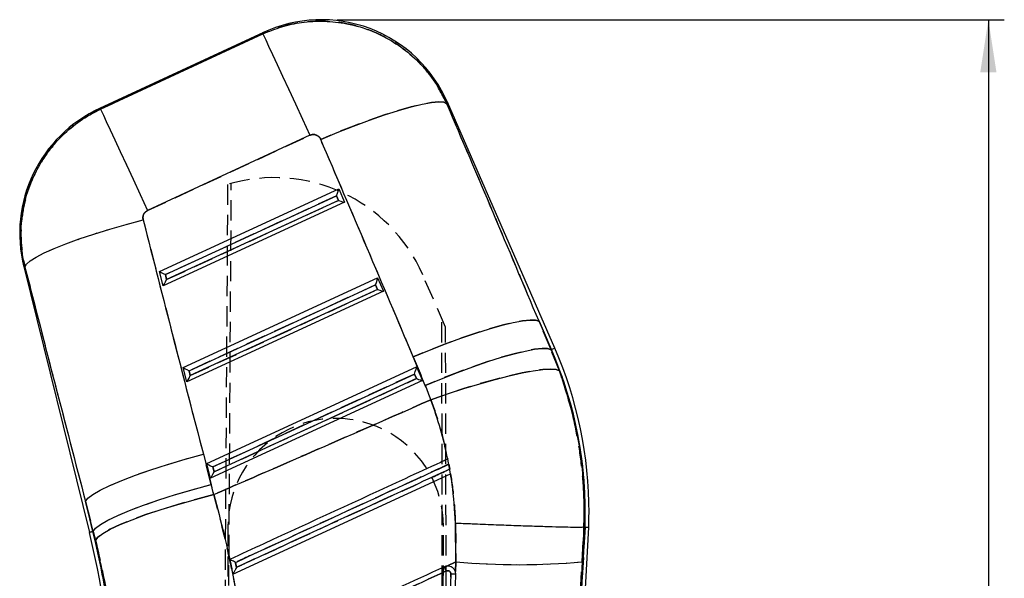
# Model space of a CAD drawing. Extents: x 11 to 368, y 17 to 293.
# Tile 21 of 24: x 173 to 234, y 201 to 236. Entities that reach past the tile are written whole.
import ezdxf

# ---------------------------------------------------------------- set-up
doc = ezdxf.new("R2010")
doc.units = 0
doc.linetypes.add('HIDDEN', pattern=[1.905, 1.27, -0.635])
doc.layers.get('0').update_dxf_attribs({"linetype": 'CONTINUOUS'})
doc.styles.add('SLDTEXTSTYLE0', font='TXT', dxfattribs={"width": 0.75})
doc.dimstyles.new('SLDDIMSTYLE0', dxfattribs={"dimtxt": 3.5, "dimasz": 3.302, "dimexe": 0, "dimexo": 0.0625, "dimgap": 0.875, "dimtad": 1, "dimdec": 0, "dimrnd": 1e-09, "dimzin": 12, "dimtxsty": 'SLDTEXTSTYLE0', "dimsah": 1, "dimcen": 0.09, "dimazin": 3, "dimtfac": 1, "dimtofl": 0, "dimtmove": 0, "dimatfit": 3, "dimtolj": 1, "dimtzin": 12})

# ---------------------------------------------------------------- blocks, each defined once
blk = doc.blocks.new('_D')
at = {"color": 179, "linetype": 'CONTINUOUS'}
for p, q in [((192.462, 236.239), (234.264, 236.239)), ((233.264, 236.239), (233.264, 110.979)), ((202.941, 110.979), (234.264, 110.979))]:
    blk.add_line(p, q, dxfattribs=at)
for points in [[(233.264, 236.239), (232.756, 232.937), (233.772, 232.937)], [(233.264, 110.979), (233.772, 114.281), (232.756, 114.281)]]:
    blk.add_solid(points, dxfattribs=at)
at = {"color": 179, "linetype": 'CONTINUOUS', "insert": (228.752, 171.332, 0.4), "char_height": 3.5, "attachment_point": 1, "rotation": 90, "style": 'SLDTEXTSTYLE0'}
blk.add_mtext('125', dxfattribs=at)

msp = doc.modelspace()

# ---------------------------------------------------------------- linework, layer by layer
at = {"color": 7, "linetype": 'CONTINUOUS'}
for p, q in [((187.833, 235.4386), (177.562, 230.6764)), ((177.6336, 230.6353), (187.8077, 235.3526)), ((206.0951, 215.6666), (199.3681, 231.0653)), ((190.7517, 229.0029), (180.5776, 224.2857)), ((181.3212, 220.4766), (192.5567, 225.6496)), ((181.6937, 220.2706), (192.4182, 225.2083)), ((192.4182, 225.2083), (192.5425, 224.9238)), ((192.5567, 225.6496), (192.9235, 224.8099)), ((192.9235, 224.8099), (181.5449, 219.571)), ((192.5425, 224.9238), (181.7695, 219.9638)), ((172.8153, 220.7804), (176.9305, 204.1207)), ((181.5449, 219.571), (181.3212, 220.4766)), ((181.7695, 219.9638), (181.6937, 220.2706)), ((182.8081, 214.4567), (194.9952, 220.0678)), ((194.9952, 220.0678), (195.362, 219.2281)), ((195.362, 219.2281), (183.0318, 213.5512)), ((183.1807, 214.2507), (194.8567, 219.6265)), ((194.9809, 219.342), (183.2565, 213.9439)), ((194.8567, 219.6265), (194.9809, 219.342)), ((205.1075, 217.3482), (205.8612, 215.5644)), ((205.8827, 215.5738), (205.1075, 217.3482)), ((205.8827, 215.5738), (205.8612, 215.5644)), ((205.8612, 215.5644), (206.3829, 214.2416)), ((197.9808, 213.3351), (197.2271, 215.1189)), ((183.0318, 213.5512), (182.8081, 214.4567)), ((183.2565, 213.9439), (183.1807, 214.2507)), ((184.2951, 208.4369), (197.4336, 214.486)), ((197.4336, 214.486), (197.8004, 213.6463)), ((197.8004, 213.6463), (184.5188, 207.5313)), ((184.6677, 208.2309), (197.2951, 214.0447)), ((197.4194, 213.7602), (184.7435, 207.9241)), ((197.2951, 214.0447), (197.4194, 213.7602)), ((184.0727, 209.0197), (184.5633, 207.1305)), ((199.3967, 208.7228), (199.3928, 208.721)), ((199.5697, 207.796), (199.3967, 208.7228)), ((184.5188, 207.5313), (184.2951, 208.4369)), ((184.7435, 207.9241), (184.6677, 208.2309)), ((199.5129, 208.0885), (199.4565, 208.3972)), ((185.9206, 201.5145), (199.5632, 207.793)), ((199.5632, 207.793), (199.5697, 207.796)), ((199.5697, 207.796), (199.5677, 207.795)), ((177.178, 204.1818), (176.6874, 206.071)), ((176.6874, 206.071), (177.1554, 204.1762)), ((199.9003, 202.2775), (199.8652, 204.7122)), ((205.5464, 155.4486), (208.2218, 204.4531)), ((207.1449, 188.9803), (207.9903, 204.4637)), ((207.9208, 204.4669), (207.808, 202.2831)), ((207.921, 204.4669), (207.9208, 204.4669)), ((207.9903, 204.4637), (207.921, 204.4669)), ((177.1554, 204.1762), (177.178, 204.1818)), ((177.3186, 203.6321), (177.178, 204.1818)), ((199.3237, 202.012), (199.1746, 201.9698)), ((199.9003, 202.2775), (199.3237, 202.012)), ((199.8681, 201.6692), (199.9003, 202.2775)), ((207.808, 202.2831), (207.1449, 188.9803)), ((199.5834, 201.5174), (198.7369, 180.3803)), ((199.8681, 201.6692), (199.8565, 201.7005)), ((199.8939, 201.4891), (199.8681, 201.6692))]:
    msp.add_line(p, q, dxfattribs=at)
at = {"color": 7, "linetype": 'HIDDEN'}
for p, q in [((187.8077, 235.3526), (177.6336, 230.6353)), ((180.5776, 224.2857), (190.7517, 229.0029)), ((185.5932, 225.9133), (185.1048, 151.2756)), ((185.3595, 151.2751), (185.8248, 225.98)), ((192.4182, 225.2083), (181.6937, 220.2706)), ((192.5425, 224.9238), (192.4182, 225.2083)), ((181.7695, 219.9638), (192.5425, 224.9238)), ((181.6937, 220.2706), (181.7695, 219.9638)), ((199.2515, 216.9812), (197.8235, 220.2534)), ((194.8567, 219.6265), (183.1807, 214.2507)), ((183.2565, 213.9439), (194.9809, 219.342)), ((194.9809, 219.342), (194.8567, 219.6265)), ((199.1402, 151.2464), (199.0165, 217.5197)), ((205.1075, 217.3482), (205.8827, 215.5738)), ((205.8612, 215.5644), (205.1075, 217.3482)), ((199.395, 151.2459), (199.2515, 216.9812)), ((205.8827, 215.5738), (205.8612, 215.5644)), ((206.3829, 214.2416), (205.8612, 215.5644)), ((197.2271, 215.1189), (197.9808, 213.3351)), ((183.1807, 214.2507), (183.2565, 213.9439)), ((197.2951, 214.0447), (184.6677, 208.2309)), ((184.7435, 207.9241), (197.4194, 213.7602)), ((197.4194, 213.7602), (197.2951, 214.0447)), ((184.5633, 207.1305), (184.0727, 209.0197)), ((184.6677, 208.2309), (184.7435, 207.9241)), ((199.4565, 208.3972), (199.5129, 208.0885)), ((199.5188, 208.0912), (199.4615, 208.3995)), ((177.1554, 204.1762), (176.6874, 206.071)), ((176.6874, 206.071), (177.178, 204.1818)), ((185.616, 204.5301), (185.4999, 151.2748)), ((198.9999, 151.2467), (199.116, 204.5007)), ((199.8652, 204.7122), (199.9003, 202.2775)), ((207.9903, 204.4637), (207.1449, 188.9803)), ((207.808, 202.2831), (207.9208, 204.4669)), ((177.1554, 204.1762), (177.178, 204.1818)), ((177.178, 204.1818), (177.3186, 203.6321)), ((199.1746, 201.9698), (199.3389, 202.0136)), ((199.3237, 202.012), (199.9003, 202.2775)), ((199.9003, 202.2775), (199.8681, 201.6692)), ((207.1449, 188.9803), (207.808, 202.2831)), ((185.9206, 201.5145), (185.9209, 201.5147)), ((198.7369, 180.3803), (199.5834, 201.5174))]:
    msp.add_line(p, q, dxfattribs=at)
at = {"color": 8, "linetype": 'CONTINUOUS', "flags": 128}
for points in [[(187.8077, 235.3526), (187.8301, 235.429), (187.833, 235.4386)], [(199.3681, 231.0653), (199.3636, 231.0557), (199.3277, 230.9793)], [(177.562, 230.6764), (177.5699, 230.6718), (177.6336, 230.6353)], [(172.8957, 220.7488), (172.8242, 220.7769), (172.8153, 220.7804)], [(205.8827, 215.5738), (205.9756, 215.6144), (206.0419, 215.6434), (206.0818, 215.6608), (206.0951, 215.6666)], [(176.9305, 204.1207), (176.9445, 204.1241), (176.9867, 204.1346), (177.0571, 204.1519), (177.1554, 204.1762)]]:
    msp.add_lwpolyline(points, dxfattribs=at)
at = {"color": 7, "linetype": 'HIDDEN', "flags": 128}
for points in [[(187.833, 235.4386), (187.8301, 235.429), (187.8077, 235.3526)], [(187.8077, 235.3526), (187.8626, 235.2341), (187.9819, 234.9767), (188.1634, 234.5853), (188.4035, 234.0674), (188.6977, 233.433), (189.0402, 232.6942), (189.4246, 231.8652), (189.8434, 230.9619), (190.2886, 230.0017), (190.7517, 229.0029)], [(199.3277, 230.9793), (199.1454, 231.0676), (198.8238, 231.0918), (198.3691, 231.0515), (197.79, 230.9474), (197.0977, 230.7815), (196.3055, 230.5571), (195.4285, 230.2784), (194.4836, 229.9508), (193.489, 229.5806), (192.4638, 229.1748), (191.4277, 228.7414)], [(199.3277, 230.9793), (199.3636, 231.0557), (199.3681, 231.0653)], [(177.6336, 230.6353), (177.5699, 230.6718), (177.562, 230.6764)], [(177.6336, 230.6353), (177.6885, 230.5168), (177.8079, 230.2594), (177.9893, 229.868), (178.2294, 229.3501), (178.5236, 228.7157), (178.8662, 227.9769), (179.2505, 227.1479), (179.6693, 226.2446), (180.1145, 225.2844), (180.5776, 224.2857)], [(172.8957, 220.7488), (172.9839, 220.9236), (173.216, 221.1311), (173.5879, 221.3674), (174.0925, 221.6283), (174.7206, 221.909), (175.4605, 222.2041), (176.2986, 222.5082), (177.2194, 222.8158), (178.2059, 223.1212), (179.2397, 223.4186), (180.3019, 223.7027)], [(172.8153, 220.7804), (172.8242, 220.7769), (172.8957, 220.7488)], [(205.1075, 217.3482), (204.8931, 217.4187), (204.5472, 217.4287), (204.0762, 217.3781), (203.4887, 217.2679), (202.7955, 217.1), (202.0091, 216.8776), (201.144, 216.6046), (200.2159, 216.286), (199.2418, 215.9278), (198.2394, 215.5363), (197.2271, 215.1189)], [(205.8612, 215.5644), (205.6468, 215.6349), (205.3009, 215.6449), (204.8299, 215.5943), (204.2424, 215.4841), (203.5492, 215.3162), (202.7628, 215.0938), (201.8977, 214.8208), (200.9696, 214.5023), (199.9955, 214.144), (198.9931, 213.7526), (197.9808, 213.3351)], [(206.3829, 214.2416), (206.1715, 214.3238), (205.8241, 214.3524), (205.3471, 214.327), (204.7494, 214.2481), (204.042, 214.117), (203.2379, 213.9363), (202.352, 213.7093), (201.4005, 213.4401), (200.4011, 213.1337), (199.3722, 212.7957), (198.3328, 212.4325)], [(176.6874, 206.071), (176.8314, 206.271), (177.139, 206.5079), (177.6037, 206.7768), (178.2156, 207.0718), (178.9618, 207.3867), (179.8264, 207.7149), (180.7911, 208.0494), (181.8353, 208.383), (182.937, 208.7088), (184.0727, 209.0197)], [(177.178, 204.1818), (177.322, 204.3818), (177.6296, 204.6187), (178.0943, 204.8875), (178.7062, 205.1825), (179.4524, 205.4975), (180.317, 205.8257), (181.2817, 206.1602), (182.3259, 206.4938), (183.4276, 206.8196), (184.5633, 207.1305)], [(184.7251, 206.4929), (183.5873, 206.1949), (182.4836, 205.8818), (181.4373, 205.5603), (180.4705, 205.2371), (179.6037, 204.9192), (178.8554, 204.6133), (178.2412, 204.3258), (177.7744, 204.0628), (177.4646, 203.83), (177.3186, 203.6321)], [(177.1554, 204.1762), (177.0571, 204.1519), (176.9867, 204.1346), (176.9445, 204.1241), (176.9305, 204.1207)]]:
    msp.add_lwpolyline(points, dxfattribs=at)
at = {"color": 7, "linetype": 'CONTINUOUS', "flags": 128}
for points in [[(187.8077, 235.3526), (187.8626, 235.2341), (187.9819, 234.9767), (188.1634, 234.5853), (188.4035, 234.0674), (188.6977, 233.433), (189.0402, 232.6942), (189.4246, 231.8652), (189.8434, 230.9619), (190.2886, 230.0017), (190.7517, 229.0029)], [(191.4277, 228.7414), (192.4638, 229.1748), (193.489, 229.5806), (194.4836, 229.9508), (195.4285, 230.2784), (196.3055, 230.5571), (197.0977, 230.7815), (197.79, 230.9474), (198.3691, 231.0515), (198.8238, 231.0918), (199.1454, 231.0676), (199.3277, 230.9793)], [(177.6336, 230.6353), (177.6885, 230.5168), (177.8079, 230.2594), (177.9893, 229.868), (178.2294, 229.3501), (178.5236, 228.7157), (178.8662, 227.9769), (179.2505, 227.1479), (179.6693, 226.2446), (180.1145, 225.2844), (180.5776, 224.2857)], [(172.8957, 220.7488), (172.9839, 220.9236), (173.216, 221.1311), (173.5879, 221.3674), (174.0925, 221.6283), (174.7206, 221.909), (175.4605, 222.2041), (176.2986, 222.5082), (177.2194, 222.8158), (178.2059, 223.1212), (179.2397, 223.4186), (180.3019, 223.7027)], [(197.2271, 215.1189), (198.2394, 215.5363), (199.2418, 215.9278), (200.2159, 216.286), (201.144, 216.6046), (202.0091, 216.8776), (202.7955, 217.1), (203.4887, 217.2679), (204.0762, 217.3781), (204.5472, 217.4287), (204.8931, 217.4187), (205.1075, 217.3482)], [(197.9808, 213.3351), (198.9931, 213.7526), (199.9955, 214.144), (200.9696, 214.5023), (201.8977, 214.8208), (202.7628, 215.0938), (203.5492, 215.3162), (204.2424, 215.4841), (204.8299, 215.5943), (205.3009, 215.6449), (205.6468, 215.6349), (205.8612, 215.5644)], [(198.3328, 212.4325), (199.3722, 212.7957), (200.4011, 213.1337), (201.4005, 213.4401), (202.352, 213.7093), (203.2379, 213.9363), (204.042, 214.117), (204.7494, 214.2481), (205.3471, 214.327), (205.8241, 214.3524), (206.1715, 214.3238), (206.3829, 214.2416)], [(176.6874, 206.071), (176.8314, 206.271), (177.139, 206.5079), (177.6037, 206.7768), (178.2156, 207.0718), (178.9618, 207.3867), (179.8264, 207.7149), (180.7911, 208.0494), (181.8353, 208.383), (182.937, 208.7088), (184.0727, 209.0197)], [(177.178, 204.1818), (177.322, 204.3818), (177.6296, 204.6187), (178.0943, 204.8875), (178.7062, 205.1825), (179.4524, 205.4975), (180.317, 205.8257), (181.2817, 206.1602), (182.3259, 206.4938), (183.4276, 206.8196), (184.5633, 207.1305)], [(177.3186, 203.6321), (177.4646, 203.83), (177.7744, 204.0628), (178.2412, 204.3258), (178.8554, 204.6133), (179.6037, 204.9192), (180.4705, 205.2371), (181.4373, 205.5603), (182.4836, 205.8818), (183.5873, 206.1949), (184.7251, 206.4929)]]:
    msp.add_lwpolyline(points, dxfattribs=at)
at = {"color": 7, "linetype": 'CONTINUOUS'}
for centre, radius, start, end in [((191.462, 227.6115), 8.6275, 23.249852, 115.232706), ((181.1911, 222.8493), 8.6275, 114.60535, 194.147069), ((182.5981, 205.4018), 25.4095, 357.884159, 23.598365), ((182.5981, 205.4018), 25.6412, 359.875062, 23.598365), ((182.5981, 205.4018), 25.6412, 357.879696, 359.875062), ((127.9197, 192.0144), 50.4838, 359.877946, 13.875062), ((127.9197, 192.0144), 50.7155, 359.879651, 13.875062), ((183.1154, 194.4145), 17.7477, 24.270158, 25.195331), ((203.8226, 246.663), 44.5585, 264.949999, 275.131517)]:
    msp.add_arc(centre, radius, start, end, dxfattribs=at)
at = {"color": 7, "linetype": 'HIDDEN'}
for centre, radius, start, end in [((188.52, 216.1937), 10.1507, 23.574425, 106.758185), ((182.5981, 205.4018), 25.4095, 357.884159, 23.598365), ((192.366, 204.5154), 6.75, 359.875062, 179.875062), ((127.9197, 192.0144), 50.7155, 359.879651, 13.875062), ((-17.2384, 102.1233), 238.3357, 24.698298, 24.76719), ((203.8226, 246.663), 44.5585, 264.949999, 275.131517)]:
    msp.add_arc(centre, radius, start, end, dxfattribs=at)
at = {"color": 7, "linetype": 'CONTINUOUS'}
for centre, major_axis, ratio, start_param, end_param in [((136.6587, 222.4853), (-152.6901, 350.0018), 0.1594826, 4.6282833, 4.6671381), ((136.1909, 223.4942), (-152.7146, 349.9911), 0.1382182, 4.6282629, 4.6671177), ((192.4007, 225.2461), (0.1543, 0.4055), 0.0689666, 4.6452234, 6.2065974), ((192.525, 224.9617), (0.3977, -0.1514), 0.068599, 4.7826059, 6.2160197), ((224.5384, 264.457), (-91.9178, 378.0301), 0.1356176, 1.6457911, 1.684931), ((225.0062, 263.4482), (-91.6961, 378.0848), 0.1564812, 1.645959, 1.6850989), ((181.6762, 220.3084), (0.3554, -0.1711), 0.0673634, 3.2327735, 4.7941475), ((181.7519, 220.0016), (0.2066, 0.4292), 0.0677311, 3.2233512, 4.656765), ((194.8391, 219.6643), (0.1543, 0.4055), 0.0689666, 4.6452234, 6.2065974), ((194.9634, 219.3799), (0.3977, -0.1514), 0.068599, 4.7826059, 6.2160197), ((183.1631, 214.2886), (0.3554, -0.1711), 0.0673634, 3.2327735, 4.7941475), ((197.2776, 214.0826), (0.1543, 0.4055), 0.0689666, 4.6452234, 6.2065974), ((183.2389, 213.9818), (0.2066, 0.4292), 0.0677311, 3.2233512, 4.656765), ((197.4018, 213.7981), (0.3977, -0.1514), 0.068599, 4.7826059, 6.2160197), ((182.0423, 206.6006), (-7.2788, 15.6988), 0.9999268, 4.622021, 4.6780151), ((184.6501, 208.2687), (0.3554, -0.1711), 0.0673634, 3.2327735, 4.7941475), ((184.7259, 207.9619), (0.2066, 0.4292), 0.0677311, 3.2233512, 4.656765), ((127.7506, 192.3791), (-24.6919, 53.2548), 0.9999268, 4.5210843, 4.5322902)]:
    msp.add_ellipse(centre, major_axis=major_axis, ratio=ratio, start_param=start_param, end_param=end_param, dxfattribs=at)
at = {"color": 7, "linetype": 'HIDDEN'}
for centre, major_axis, ratio, start_param, end_param in [((136.6587, 222.4853), (-152.6901, 350.0018), 0.1594826, 4.6282833, 4.6671381), ((136.1909, 223.4942), (-152.7146, 349.9911), 0.1382182, 4.6282629, 4.6671177), ((224.5384, 264.457), (-91.9178, 378.0301), 0.1356176, 1.6457911, 1.684931), ((225.0062, 263.4482), (-91.6961, 378.0848), 0.1564812, 1.645959, 1.6850989), ((182.0423, 206.6006), (-7.2788, 15.6988), 0.9999268, 4.622021, 4.6780151), ((127.7506, 192.3791), (-24.6919, 53.2548), 0.9999268, 4.5210843, 4.5322902)]:
    msp.add_ellipse(centre, major_axis=major_axis, ratio=ratio, start_param=start_param, end_param=end_param, dxfattribs=at)
for points, knots in [([(199.3277, 230.9793), (199.0606, 231.503), (198.568, 232.4687), (197.5272, 233.6674), (196.2809, 234.7151), (194.8571, 235.49), (193.3362, 235.9681), (191.9104, 236.172), (190.4717, 236.1287), (189.0814, 235.8718), (188.2226, 235.5217), (187.8077, 235.3526)], [0, 0, 0, 0, 0.1282929, 0.2365568, 0.3448207, 0.4835259, 0.5879897, 0.6924538, 0.7972376, 0.9020217, 1, 1, 1, 1]), ([(177.6336, 230.6353), (177.1723, 230.3906), (176.2887, 229.9218), (175.1634, 228.9529), (174.1708, 227.7938), (173.4024, 226.4587), (172.8884, 225.0022), (172.6428, 223.5765), (172.6247, 222.1394), (172.8054, 221.2124), (172.8957, 220.7488)], [0, 0, 0, 0, 0.13174517, 0.25233191, 0.37291855, 0.51640361, 0.63901148, 0.7616186, 0.88080948, 1, 1, 1, 1]), ([(190.7517, 229.0029), (190.7761, 229.0129), (190.8527, 229.044), (190.9938, 229.0579), (191.142, 229.0238), (191.2749, 228.9496), (191.3703, 228.8557), (191.4121, 228.7725), (191.4277, 228.7414)], [0, 0, 0, 0, 0.0976172, 0.30559514, 0.51351469, 0.65264134, 0.87013418, 1, 1, 1, 1]), ([(180.3019, 223.7027), (180.2933, 223.758), (180.2759, 223.8698), (180.3153, 224.0151), (180.3878, 224.1422), (180.4739, 224.2305), (180.5505, 224.2712), (180.5776, 224.2857)], [0, 0, 0, 0, 0.2399757, 0.485355, 0.6288404, 0.8685948, 1, 1, 1, 1]), ([(207.921, 204.4669), (207.9305, 205.0334), (207.9513, 206.2795), (207.8106, 208.2027), (207.508, 210.2374), (207.0483, 212.2624), (206.6047, 213.5819), (206.3829, 214.2416)], [0, 0, 0, 0, 0.170522, 0.3750571, 0.5795915, 0.7897956, 1, 1, 1, 1]), ([(198.3328, 212.4325), (195.1221, 211.0263), (190.5886, 209.0409), (186.0495, 207.0684), (184.7251, 206.4929)], [0, 0, 0, 0, 0.7082245, 1, 1, 1, 1]), ([(198.3328, 212.4325), (198.5439, 211.8281), (198.9678, 210.6149), (199.2508, 209.3538), (199.3928, 208.721)], [0, 0, 0, 0, 0.4981663, 1, 1, 1, 1]), ([(199.4565, 208.3972), (199.2721, 208.3123), (198.35, 207.8881), (194.4772, 206.1063), (190.2049, 204.1408), (186.6703, 202.5147), (186.0863, 202.2461)], [0, 0, 0, 0, 0.0413801, 0.2069002, 0.8689805, 1, 1, 1, 1]), ([(186.1484, 201.94), (186.3328, 202.0248), (187.2549, 202.449), (191.1277, 204.2307), (195.3981, 206.1954), (198.9309, 207.8208), (199.5129, 208.0885)], [0, 0, 0, 0, 0.0413972, 0.206986, 0.8693414, 1, 1, 1, 1]), ([(199.5632, 207.793), (199.6505, 207.1895), (199.7984, 206.1671), (199.8458, 205.1351), (199.8652, 204.7122)], [0, 0, 0, 0, 0.5902917, 1, 1, 1, 1]), ([(186.7758, 196.2348), (186.6588, 197.0939), (186.4247, 198.812), (185.9517, 201.3873), (185.3968, 203.9559), (184.949, 205.6472), (184.7251, 206.4929)], [0, 0, 0, 0, 0.248127, 0.4962498, 0.7481265, 1, 1, 1, 1]), ([(177.3186, 203.6321), (177.5978, 202.4037), (178.1622, 199.921), (178.4065, 197.3689), (178.53, 196.0797)], [0, 0, 0, 0, 0.4948358, 1, 1, 1, 1]), ([(186.0863, 202.2461), (186.1005, 202.1764), (186.1211, 202.0744), (186.1418, 201.9723), (186.1484, 201.94)], [0, 0, 0, 0, 0.68290814, 1, 1, 1, 1]), ([(199.2945, 201.7095), (197.2904, 200.7874), (193.3217, 198.9615), (189.353, 197.1357), (187.3885, 196.2319)], [0, 0, 0, 0, 0.5049857, 1, 1, 1, 1]), ([(199.5834, 201.5174), (199.5819, 201.5409), (199.579, 201.5874), (199.5453, 201.6498), (199.4948, 201.6976), (199.4309, 201.7256), (199.3604, 201.7323), (199.3164, 201.7171), (199.2945, 201.7095)], [0, 0, 0, 0, 0.1697306, 0.3350802, 0.5005605, 0.6661674, 0.8331483, 1, 1, 1, 1]), ([(199.8938, 201.4888), (199.8888, 201.4911), (199.8785, 201.4958), (199.808, 201.504), (199.705, 201.512), (199.6239, 201.5156), (199.5834, 201.5174)], [0, 0, 0, 0, 0.2383405, 0.4922256, 0.7461148, 1, 1, 1, 1])]:
    msp.add_open_spline(points, degree=3, knots=knots, dxfattribs=at)
at = {"color": 7, "linetype": 'CONTINUOUS'}
for points, knots in [([(187.8077, 235.3526), (188.1975, 235.5124), (188.977, 235.8319), (190.2732, 236.1019), (191.6486, 236.1804), (193.1639, 236.0151), (194.6376, 235.5749), (196.0111, 234.8689), (197.1837, 233.9956), (198.1842, 232.9363), (198.8881, 231.9087), (199.2111, 231.2258), (199.3277, 230.9793)], [0, 0, 0, 0, 0.0921145, 0.1842289, 0.2883927, 0.3925564, 0.516343, 0.6226838, 0.729025, 0.8346784, 0.9403321, 1, 1, 1, 1]), ([(172.8957, 220.7488), (172.8342, 221.037), (172.6694, 221.8084), (172.6127, 223.098), (172.8007, 224.7108), (173.3015, 226.2468), (174.0755, 227.6356), (174.9704, 228.7623), (176.0434, 229.7204), (176.9644, 230.3119), (177.514, 230.5776), (177.6336, 230.6353)], [0, 0, 0, 0, 0.0744571, 0.1993626, 0.3242684, 0.4834904, 0.604086, 0.7246817, 0.8455489, 0.9664165, 1, 1, 1, 1]), ([(191.4277, 228.7414), (191.4209, 228.7561), (191.3902, 228.8223), (191.3073, 228.9262), (191.1807, 229.0071), (191.0404, 229.0495), (190.8981, 229.0561), (190.7985, 229.0199), (190.7517, 229.0029)], [0, 0, 0, 0, 0.0604656, 0.2732476, 0.4861432, 0.6099259, 0.8169189, 1, 1, 1, 1]), ([(180.5776, 224.2857), (180.5706, 224.2823), (180.5131, 224.2545), (180.4156, 224.1801), (180.3316, 224.0536), (180.2858, 223.9088), (180.2819, 223.7934), (180.2981, 223.7197), (180.3019, 223.7027)], [0, 0, 0, 0, 0.0335155, 0.273766, 0.513956, 0.6736942, 0.9246636, 1, 1, 1, 1]), ([(206.3829, 214.2416), (206.7237, 213.174), (207.4117, 211.0188), (207.9182, 207.7189), (207.9201, 205.5203), (207.921, 204.4669)], [0, 0, 0, 0, 0.3383405, 0.6829904, 1, 1, 1, 1]), ([(184.7251, 206.4929), (186.0495, 207.0684), (190.5886, 209.0409), (195.1221, 211.0263), (198.3328, 212.4325)], [0, 0, 0, 0, 0.2917755, 1, 1, 1, 1]), ([(199.3928, 208.721), (199.2519, 209.3492), (198.9691, 210.6103), (198.5454, 211.8236), (198.3328, 212.4325)], [0, 0, 0, 0, 0.49814632, 1, 1, 1, 1]), ([(199.3928, 208.721), (199.2391, 208.6502), (198.3477, 208.24), (194.5057, 206.472), (190.1062, 204.4473), (186.4443, 202.7621), (185.7329, 202.4347)], [0, 0, 0, 0, 0.0337677, 0.1957685, 0.8437717, 1, 1, 1, 1]), ([(186.0863, 202.2461), (186.2708, 202.3309), (187.1929, 202.7551), (191.0657, 204.5368), (195.338, 206.5023), (198.8726, 208.1285), (199.4565, 208.3972)], [0, 0, 0, 0, 0.04138, 0.2069001, 0.8689802, 1, 1, 1, 1]), ([(199.5129, 208.0885), (199.3285, 208.0037), (198.4064, 207.5795), (194.5337, 205.7977), (190.2632, 203.833), (186.7304, 202.2078), (186.1484, 201.94)], [0, 0, 0, 0, 0.0413971, 0.2069862, 0.8693414, 1, 1, 1, 1]), ([(199.8652, 204.7122), (199.8178, 205.522), (199.7575, 206.554), (199.5976, 207.5735), (199.5632, 207.793)], [0, 0, 0, 0, 0.7846745, 1, 1, 1, 1]), ([(184.7251, 206.4929), (184.9457, 205.66), (185.3871, 203.9941), (185.9413, 201.4391), (186.4189, 198.8512), (186.6568, 197.1069), (186.7758, 196.2348)], [0, 0, 0, 0, 0.2480993, 0.4962017, 0.7480985, 1, 1, 1, 1]), ([(199.8652, 204.7122), (199.911, 204.7103), (200.2629, 204.6953), (201.0698, 204.6617), (202.2636, 204.6141), (203.5365, 204.5663), (204.7025, 204.5258), (205.7328, 204.4935), (206.5937, 204.4709), (207.2623, 204.4584), (207.7326, 204.4559), (207.8581, 204.4632), (207.9208, 204.4669)], [0, 0, 0, 0, 0.0114822, 0.0880351, 0.202035, 0.3160347, 0.4300306, 0.5440263, 0.6580197, 0.7720131, 0.8860065, 1, 1, 1, 1]), ([(207.9903, 204.4637), (208.144, 204.4568), (208.2983, 204.4499), (208.2212, 204.4531), (208.2209, 204.4532)], [0, 0, 0, 0, 0.9961872, 1, 1, 1, 1]), ([(178.53, 196.0797), (178.4096, 197.3428), (178.1664, 199.8947), (177.6031, 202.378), (177.3186, 203.6321)], [0, 0, 0, 0, 0.4949649, 1, 1, 1, 1]), ([(185.7329, 202.4347), (185.7715, 202.2456), (185.834, 201.9389), (185.8966, 201.6321), (185.9206, 201.5145)], [0, 0, 0, 0, 0.6168957, 1, 1, 1, 1]), ([(186.0863, 202.2461), (186.0853, 202.2466), (186.0409, 202.2689), (185.9555, 202.3126), (185.8528, 202.3663), (185.7838, 202.4036), (185.7426, 202.427), (185.7361, 202.4322), (185.7329, 202.4347)], [0, 0, 0, 0, 0.0065615, 0.2747192, 0.5243516, 0.6932306, 0.8508422, 1, 1, 1, 1]), ([(186.1484, 201.94), (186.1478, 201.9389), (186.1259, 201.8958), (186.0744, 201.7957), (186.0063, 201.6656), (185.9563, 201.5732), (185.929, 201.5251), (185.9236, 201.5182), (185.9209, 201.5147)], [0, 0, 0, 0, 0.0057718, 0.2354236, 0.5483208, 0.7481985, 0.8736052, 1, 1, 1, 1]), ([(186.1484, 201.94), (186.1418, 201.9723), (186.1211, 202.0744), (186.1005, 202.1764), (186.0863, 202.2461)], [0, 0, 0, 0, 0.31709186, 1, 1, 1, 1]), ([(199.1746, 201.9698), (197.1899, 201.0564), (193.2205, 199.2295), (189.2511, 197.4028), (187.2663, 196.4894)], [0, 0, 0, 0, 0.5000002, 1, 1, 1, 1]), ([(199.8565, 201.7005), (199.8377, 201.7382), (199.7935, 201.8271), (199.6764, 201.9362), (199.5189, 202.0083), (199.3952, 202.0199), (199.3312, 202.0129), (199.3237, 202.012)], [0, 0, 0, 0, 0.1907143, 0.4492652, 0.7077364, 0.9660441, 1, 1, 1, 1]), ([(187.3885, 196.2319), (189.353, 197.1357), (193.3217, 198.9615), (197.2904, 200.7874), (199.2945, 201.7095)], [0, 0, 0, 0, 0.4950143, 1, 1, 1, 1]), ([(199.2945, 201.7095), (199.3174, 201.7173), (199.3622, 201.7326), (199.4333, 201.7249), (199.4966, 201.6964), (199.5465, 201.6481), (199.5792, 201.5861), (199.582, 201.5402), (199.5834, 201.5174)], [0, 0, 0, 0, 0.1737712, 0.3392278, 0.5045643, 0.6698393, 0.8351111, 1, 1, 1, 1]), ([(199.3912, 188.9644), (199.3975, 189.1214), (199.4364, 190.0885), (199.5805, 193.6759), (199.7417, 197.6938), (199.8703, 200.9017), (199.8939, 201.4891)], [0, 0, 0, 0, 0.0375993, 0.2316504, 0.8592937, 1, 1, 1, 1]), ([(199.8939, 201.4889), (199.8888, 201.4912), (199.8785, 201.4959), (199.808, 201.5041), (199.705, 201.512), (199.6239, 201.5157), (199.5834, 201.5175)], [0, 0, 0, 0, 0.23833788, 0.49222732, 0.74610918, 1, 1, 1, 1])]:
    msp.add_open_spline(points, degree=3, knots=knots, dxfattribs=at)

# ---------------------------------------------------------------- dimensions: what is measured, and where the dimension line sits
at = {"color": 179, "linetype": 'CONTINUOUS'}
dim = msp.add_linear_dim(base=(233.2636, 110.9786), p1=(191.462, 236.239), p2=(201.9412, 110.9786), angle=90, dimstyle='SLDDIMSTYLE0', dxfattribs=at)
dim.commit()
dim.dimension.update_dxf_attribs({"geometry": '_D', "text_midpoint": (233.2636, 176.6334), "dimtype": 160})

doc.saveas('drawing.dxf')
